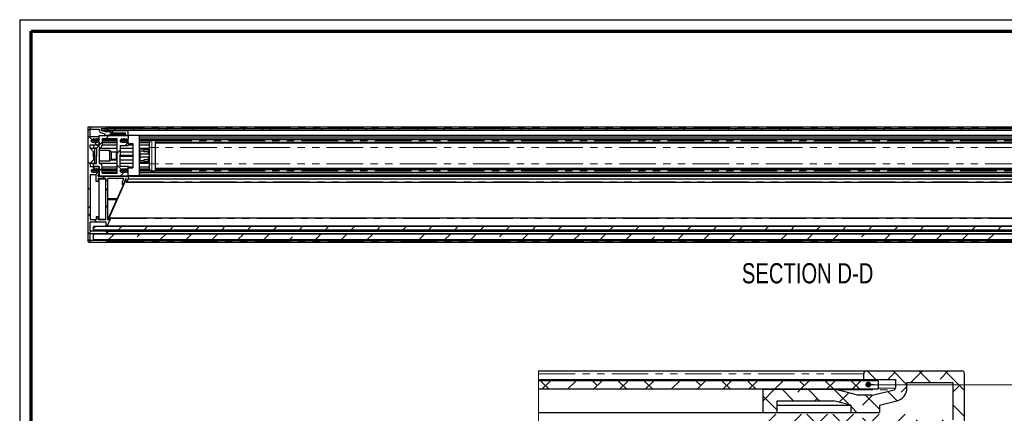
# Paper-space layout 'Section D EZ' of a CAD drawing. Header units: millimetres. Extents: x 7 to 291, y 7 to 204.
# Tile 3 of 4: x 7 to 177, y 136 to 204. Entities that reach past the tile are written whole.
import ezdxf

# ---------------------------------------------------------------- set-up
doc = ezdxf.new("R2010")
doc.units = ezdxf.units.MM
doc.linetypes.add('PHANTOM', pattern=[12.7, 6.35, -1.27, 1.27, -1.27, 1.27, -1.27])
doc.layers.add('LAYER2', color=7, linetype='Continuous')
doc.layers.add('LOGO', color=7, linetype='Continuous')
doc.styles.add('SLDTEXTSTYLE1', font='TXT', dxfattribs={"width": 0.75})
doc.dimstyles.new('SLDDIMSTYLE5', dxfattribs={"dimtxt": 0.18, "dimasz": 1.016, "dimexe": 0, "dimexo": 0.0625, "dimgap": 0, "dimtad": 0, "dimtih": 1, "dimtoh": 1, "dimdec": 0, "dimrnd": 1e-09, "dimzin": 0, "dimdsep": 46, "dimtxsty": 'Standard', "dimblk1": 'DOT', "dimblk2": 'DOT', "dimsah": 1, "dimcen": 0.09, "dimadec": 0, "dimazin": 0, "dimtfac": 1.016, "dimtdec": 0, "dimtofl": 0, "dimtmove": 0, "dimatfit": 3, "dimldrblk": 'DOT', "dimfxl": 1, "dimfrac": 2, "dimtolj": 1, "dimtzin": 0, "dimarcsym": 0})

# ---------------------------------------------------------------- blocks, each defined once
blk = doc.blocks.new('SW_HATCH_1')
at = {"color": 0, "linetype": 'Continuous', "lineweight": 18}
for p, q in [((15.87, 7.5), (17.37, 6)), ((20.67, 7.2), (19.47, 6)), ((20.36, 7.5), (22.76, 5.1)), ((25.46, 7.5), (23.46, 5.5)), ((24.85, 7.5), (26.85, 5.5)), ((29.95, 7.5), (28.52, 6.07)), ((29.34, 7.5), (32.76, 4.08)), ((-39.3, 4.3), (-40.8, 5.8)), ((-39.1, 5.8), (-40.6, 4.3)), ((-34.61, 5.8), (-36.11, 4.3)), ((-30.97, 4.95), (-31.82, 5.8)), ((-30.12, 5.8), (-31.62, 4.3)), ((-25.83, 4.3), (-27.33, 5.8)), ((-25.63, 5.8), (-27.13, 4.3)), ((-21.34, 4.3), (-22.84, 5.8)), ((-21.14, 5.8), (-22.64, 4.3)), ((-16.65, 5.8), (-18.15, 4.3)), ((-13.01, 4.95), (-13.86, 5.8)), ((-12.16, 5.8), (-13.66, 4.3)), ((-7.87, 4.3), (-9.37, 5.8)), ((-7.67, 5.8), (-9.17, 4.3)), ((-3.38, 4.3), (-4.88, 5.8)), ((-3.18, 5.8), (-4.68, 4.3)), ((1.31, 5.8), (-0.19, 4.3)), ((4.95, 4.95), (4.1, 5.8)), ((5.8, 5.8), (4.3, 4.3)), ((10.09, 4.3), (8.59, 5.8)), ((10.29, 5.8), (8.79, 4.3)), ((14.58, 4.3), (13.08, 5.8)), ((14.78, 5.8), (13.28, 4.3)), ((-0.19, 4.3), (-2.24, 2.25)), ((1.11, 4.3), (3.11, 2.3)), ((4.3, 4.3), (3.83, 3.83)), ((5.6, 4.3), (7.6, 2.3)), ((10.09, 4.3), (12.78, 1.61)), ((12.68, 3.7), (11.03, 2.05)), ((19.41, 3.96), (21.06, 2.31)), ((22.76, 4.8), (21.79, 3.83)), ((31.89, 4.95), (30.76, 3.82)), ((-2.24, 3.16), (0.26, 0.66)), ((7.2, 2.71), (6.79, 2.3)), ((16.78, 3.31), (15.05, 1.58)), ((15.58, 3.3), (18.01, 0.87)), ((0, 0), (-2.24, -2.24)), ((4.49, 0), (1.17, -3.32)), ((8.98, 0), (4.76, -4.22)), ((7.2, -1.78), (5.41, 0)), ((12.4, -2.5), (9.9, 0)), ((13.47, 0), (10.97, -2.5)), ((13.01, 1.38), (14.09, 0.3)), ((17.96, 0), (15.46, -2.5)), ((22.45, 0), (19.95, -2.5)), ((30.76, 1.59), (32.76, -0.41)), ((-0.64, -2.93), (-2.24, -1.33)), ((16.89, -2.5), (15.05, -0.66)), ((24.37, -1), (26.3, -2.93)), ((28.86, -1), (32.76, -4.9)), ((7.26, -6.34), (3.83, -2.91)), ((22.76, -3.88), (21.79, -2.91)), ((29.65, -1.78), (28.11, -3.33)), ((32.76, -3.16), (30.77, -5.15)), ((22.76, -4.18), (20.26, -6.68)), ((-1.38, -5.87), (-2.24, -6.73)), ((3.31, -5.67), (0.48, -8.5)), ((2.71, -6.27), (2.11, -5.67)), ((7.26, -6.21), (4.76, -8.71)), ((20.67, -6.27), (20.26, -5.87)), ((25.54, -5.9), (24.03, -7.4)), ((24.77, -5.89), (26.88, -8)), ((29.01, -5.64), (32.76, -9.39)), ((0.44, -8.5), (-0.66, -7.4)), ((23.13, -8.3), (21.19, -10.24)), ((27.62, -8.3), (22.76, -13.16)), ((27.4, -8.52), (27.18, -8.3)), ((32.76, -7.65), (30.76, -9.65)), ((7.26, -10.83), (6.07, -9.64)), ((25.32, -10.93), (24.03, -9.64)), ((7.26, -10.7), (4.76, -13.2)), ((30.32, -11.44), (32.76, -13.88)), ((4.95, -13.01), (4.76, -12.82)), ((22.91, -13.01), (22.76, -12.86)), ((31.89, -13.01), (27.83, -17.07)), ((7.26, -15.19), (5.06, -17.39)), ((25.26, -15.15), (22.76, -17.65)), ((28.08, -13.69), (32.76, -18.37)), ((7.2, -19.75), (5.06, -17.61)), ((25.16, -19.75), (22.76, -17.35)), ((27.83, -17.93), (32.76, -22.86)), ((7.26, -19.68), (4.76, -22.18)), ((25.26, -19.64), (22.76, -22.14)), ((29.65, -19.75), (28.08, -21.31)), ((7.26, -24.3), (4.76, -21.8)), ((27.4, -26.48), (22.76, -21.84)), ((32.76, -21.12), (30.77, -23.11)), ((7.26, -24.17), (2.11, -29.33)), ((25.32, -24.07), (20.26, -29.13)), ((32.76, -25.61), (29.01, -29.36)), ((30.76, -25.35), (32.76, -27.35)), ((0.44, -26.5), (-2.14, -29.08)), ((3.31, -29.33), (0.48, -26.5)), ((23.43, -27), (25.76, -29.33)), ((26.88, -27), (24.56, -29.33)), ((27.76, -26.12), (27.18, -26.7)), ((27.92, -27), (32.76, -31.84)), ((-1.78, -28.73), (-2.24, -28.27)), ((7.26, -28.66), (0.92, -35)), ((7.26, -28.79), (6.07, -27.6)), ((22.76, -30.82), (20.26, -28.32)), ((-0.64, -32.07), (-2.24, -33.67)), ((4.49, -35), (1.58, -32.09)), ((4.95, -30.97), (4.76, -30.78)), ((22.76, -31.12), (18.88, -35)), ((23.62, -31.68), (25.94, -34)), ((28.49, -32.06), (30.43, -34)), ((31.89, -30.97), (28.86, -34)), ((0, -35), (-2.24, -32.76)), ((7.91, -32.5), (5.41, -35)), ((12.4, -32.5), (9.9, -35)), ((11.69, -33.22), (10.97, -32.5)), ((16.89, -32.5), (14.39, -35)), ((17.96, -35), (15.46, -32.5)), ((22.45, -35), (19.95, -32.5)), ((25.16, -33.22), (23.66, -34.71)), ((0.46, -35.46), (-2.03, -37.95)), ((0.3, -35.3), (2.3, -37.3)), ((5.11, -35.3), (3.11, -37.3)), ((4.79, -35.3), (6.79, -37.3)), ((8.98, -35), (8.32, -34.34)), ((9.6, -35.3), (8.32, -36.58)), ((9.28, -35.3), (11.28, -37.3)), ((13.77, -35.3), (17.26, -38.79)), ((18.42, -35.46), (15.26, -38.62)), ((18.26, -35.3), (20.26, -37.3)), ((23.07, -35.3), (21.07, -37.3)), ((22.75, -35.3), (25.46, -38.01)), ((30.76, -34.33), (32.76, -36.33)), ((-2.24, -37.25), (-0.52, -38.97)), ((2, -38.41), (1.58, -38.83)), ((30.76, -38.82), (32.76, -40.82)), ((32.76, -39.08), (30.77, -41.07)), ((1.22, -40.71), (0.23, -39.72)), ((0.75, -39.66), (0.37, -40.04)), ((1.51, -41), (2.76, -42.25)), ((2.76, -42.14), (2.31, -42.59)), ((15.26, -41.28), (17.26, -43.28)), ((16.18, -42.2), (15.26, -43.11)), ((2.13, -42.77), (1.76, -43.15)), ((30.76, -43.31), (32.76, -45.31)), ((32.76, -43.57), (30.76, -45.57)), ((3.52, -45.87), (3.14, -46.25)), ((15.26, -45.77), (17.26, -47.77)), ((4.82, -48.8), (3.83, -47.81)), ((30.76, -47.8), (32.76, -49.8)), ((4.9, -48.98), (4.52, -49.36)), ((31.89, -48.93), (30.76, -50.06)), ((17.26, -50.09), (15.26, -52.09)), ((15.26, -50.26), (17.26, -52.26)), ((6.28, -52.09), (5.9, -52.47)), ((30.76, -52.29), (32.76, -54.29)), ((17.26, -54.58), (15.26, -56.58)), ((7.67, -55.19), (7.29, -55.57)), ((15.64, -55.13), (17.26, -56.75)), ((30.76, -56.78), (32.76, -58.78)), ((32.76, -57.04), (30.77, -59.03)), ((9.05, -58.3), (8.67, -58.68)), ((15.26, -59.24), (17.26, -61.24)), ((10.43, -61.41), (10.05, -61.79)), ((16.18, -60.16), (15.26, -61.07)), ((30.76, -61.27), (32.76, -63.27)), ((32.76, -61.53), (30.76, -63.53)), ((11.82, -64.52), (11.44, -64.89)), ((15.26, -63.73), (17.26, -65.73)), ((30.76, -65.76), (32.76, -67.76)), ((13.2, -67.62), (12.82, -68)), ((17.26, -68.05), (15.26, -70.05)), ((15.26, -68.22), (17.26, -70.22)), ((31.89, -66.89), (30.76, -68.02)), ((14.58, -70.73), (14.2, -71.11)), ((23.89, -70.4), (23.66, -70.63)), ((30.76, -70.25), (32.76, -72.25)), ((17.26, -72.54), (14.57, -75.24)), ((15.18, -72.63), (15.05, -72.5)), ((15.26, -72.71), (17.45, -74.9)), ((21.39, -72.9), (19.54, -74.75)), ((19.94, -72.9), (21.94, -74.9)), ((23.66, -72.13), (26.43, -74.9)), ((28.92, -72.9), (32.76, -76.74)), ((29.65, -73.63), (28.37, -74.9)), ((32.76, -75), (30.77, -76.99)), ((15.58, -77.52), (16.46, -78.4)), ((16.18, -78.12), (15.95, -78.34)), ((-38.49, -78.9), (-41.16, -81.57)), ((-34, -78.9), (-37, -81.9)), ((-29.51, -78.9), (-32.51, -81.9)), ((-25.02, -78.9), (-28.02, -81.9)), ((-20.53, -78.9), (-23.53, -81.9)), ((-16.04, -78.9), (-19.04, -81.9)), ((-11.55, -78.9), (-14.55, -81.9)), ((-7.06, -78.9), (-10.06, -81.9)), ((-2.57, -78.9), (-5.57, -81.9)), ((1.92, -78.9), (-1.08, -81.9)), ((6.41, -78.9), (3.41, -81.9)), ((10.9, -78.9), (7.9, -81.9)), ((15.39, -78.9), (12.39, -81.9)), ((19.88, -78.9), (16.88, -81.9)), ((24.37, -78.9), (21.37, -81.9)), ((27.76, -80), (25.86, -81.9)), ((30.76, -79.23), (32.76, -81.23)), ((32.76, -79.49), (30.76, -81.49)), ((16.47, -82.9), (18.47, -84.9)), ((20.37, -82.9), (18.37, -84.9)), ((20.96, -82.9), (22.96, -84.9)), ((24.86, -82.9), (22.86, -84.9)), ((25.45, -82.9), (27.45, -84.9)), ((29.35, -82.9), (28.52, -83.73)), ((29.94, -82.9), (32.76, -85.72)), ((-40.5, -85.4), (-41.16, -86.06)), ((-31.52, -85.4), (-36.52, -90.4)), ((-29.85, -88.22), (-27.03, -85.4)), ((-22.54, -85.4), (-27.54, -90.4)), ((-13.56, -85.4), (-18.56, -90.4)), ((-13.01, -89.34), (-9.07, -85.4)), ((-4.58, -85.4), (-9.58, -90.4)), ((-0.66, -85.97), (-0.09, -85.4)), ((4.4, -85.4), (-0.6, -90.4)), ((3.89, -90.4), (8.89, -85.4)), ((13.38, -85.4), (8.38, -90.4)), ((16.18, -87.1), (17.87, -85.4)), ((22.36, -85.4), (17.36, -90.4)), ((31.89, -84.85), (30.76, -85.98)), ((-41.01, -90.4), (-36.58, -85.97)), ((-23.05, -90.4), (-19.75, -87.1)), ((-18.62, -85.97), (-18.62, -85.97)), ((-1.78, -87.1), (-1.78, -87.1)), ((21.85, -90.4), (26.28, -85.97)), ((-5.09, -90.4), (-2.91, -88.22)), ((15.05, -88.22), (15.05, -88.22)), ((30.76, -88.21), (32.76, -90.21)), ((-30.97, -89.34), (-30.97, -89.34)), ((12.87, -90.4), (13.93, -89.34)), ((27.76, -88.98), (26.34, -90.4)), ((15.49, -90.9), (17.09, -92.5)), ((16.86, -90.9), (15.56, -92.21)), ((21.35, -90.9), (19.75, -92.5)), ((19.98, -90.9), (21.58, -92.5)), ((24.47, -90.9), (26.07, -92.5)), ((29.65, -91.59), (28.73, -92.5)), ((28.96, -90.9), (30.56, -92.5))]:
    blk.add_line(p, q, dxfattribs=at)
blk = doc.blocks.new('_Dot')
at = {"color": 0, "linetype": 'ByBlock', "lineweight": -2}
blk.add_line((-0.5, 0), (-1, 0), dxfattribs=at)
at = {"color": 0, "linetype": 'ByBlock', "const_width": 0.5}
blk.add_lwpolyline([(-0.25, 0, 1), (0.25, 0, 1)], format="xyb", close=True, dxfattribs=at)

psp = doc.layouts.new('Section D EZ')

# ---------------------------------------------------------------- hatches: boundary and pattern name
at = {"linetype": 'Continuous', "lineweight": 18}
h = psp.add_hatch(dxfattribs=at)
h.set_pattern_fill('ANSI38', angle=90, style=0)
edge = h.paths.add_edge_path(flags=0)
edge.add_line((19.37, 183.12), (19.43, 183.12))
edge.add_line((19.43, 183.12), (19.48, 183.04))
edge.add_line((19.48, 183.04), (19.58, 183.04))
edge.add_line((19.58, 183.04), (19.63, 183.12))
edge.add_line((19.63, 183.12), (19.69, 183.12))
edge.add_line((19.69, 183.12), (19.73, 183.04))
edge.add_line((19.73, 183.04), (19.84, 183.04))
edge.add_line((19.84, 183.04), (19.88, 183.12))
edge.add_line((19.88, 183.12), (19.94, 183.12))
edge.add_line((19.94, 183.12), (19.99, 183.04))
edge.add_line((19.99, 183.04), (20.09, 183.04))
edge.add_line((20.09, 183.04), (20.14, 183.12))
edge.add_line((20.14, 183.12), (20.2, 183.12))
edge.add_line((20.2, 183.12), (20.24, 183.04))
edge.add_line((20.24, 183.04), (20.34, 183.04))
edge.add_line((20.34, 183.04), (20.39, 183.12))
edge.add_line((20.39, 183.12), (20.39, 183.5))
edge.add_line((20.39, 183.5), (18.79, 183.5))
edge.add_line((18.79, 183.5), (18.79, 184.8))
edge.add_line((18.79, 184.8), (20.39, 184.8))
edge.add_line((20.39, 184.8), (20.39, 184.61))
edge.add_arc((20.85, 184.61), 0.46, 180, 256)
edge.add_line((20.74, 184.17), (21.34, 184.02))
edge.add_line((21.34, 184.02), (21.34, 183.76))
edge.add_line((21.34, 183.76), (22.34, 183.76))
edge.add_line((22.34, 183.76), (22.34, 184.02))
edge.add_line((22.34, 184.02), (22.94, 184.16))
edge.add_line((22.94, 184.16), (24.89, 184.16))
edge.add_line((24.89, 184.16), (24.89, 183.76))
edge.add_line((24.89, 183.76), (25.39, 183.76))
edge.add_line((25.39, 183.76), (25.39, 184.56))
edge.add_line((25.39, 184.56), (22.89, 184.56))
edge.add_line((22.89, 184.56), (22.1, 184.37))
edge.add_arc((22.08, 184.42), 0.06, 270, 284, ccw=False)
edge.add_line((22.08, 184.36), (21.6, 184.36))
edge.add_arc((21.6, 184.42), 0.06, 256, 270, ccw=False)
edge.add_line((21.59, 184.37), (20.84, 184.55))
edge.add_arc((20.85, 184.61), 0.06, 180, 256, ccw=False)
edge.add_line((20.79, 184.61), (20.79, 184.9))
edge.add_line((20.79, 184.9), (21.89, 184.9))
edge.add_line((21.89, 184.9), (21.89, 185.1))
edge.add_arc((21.79, 185.1), 0.1, 0, 90)
edge.add_line((21.79, 185.2), (18.49, 185.2))
edge.add_arc((18.49, 185.1), 0.1, 90, 180)
edge.add_line((18.39, 185.1), (18.39, 165.4))
edge.add_arc((18.59, 165.4), 0.2, 180, 270)
edge.add_line((18.59, 165.2), (21.69, 165.2))
edge.add_arc((21.69, 165.4), 0.2, 270, 360)
edge.add_line((21.89, 165.4), (21.89, 165.52))
edge.add_line((21.89, 165.52), (18.79, 165.52))
edge.add_line((18.79, 165.52), (18.79, 166.72))
edge.add_line((18.79, 166.72), (21.89, 166.72))
edge.add_line((21.89, 166.72), (21.89, 167.12))
edge.add_line((21.89, 167.12), (18.79, 167.12))
edge.add_line((18.79, 167.12), (18.79, 168.72))
edge.add_line((18.79, 168.72), (21.49, 168.72))
edge.add_line((21.49, 168.72), (21.49, 168.02))
edge.add_line((21.49, 168.02), (21.75, 168.02))
edge.add_line((21.75, 168.02), (22.32, 169.3))
edge.add_arc((22.26, 169.32), 0.06, 336, 496)
edge.add_line((22.22, 169.37), (21.96, 169.1))
edge.add_arc((21.93, 169.13), 0.04, 180, 316, ccw=False)
edge.add_line((21.89, 169.13), (21.89, 172.6))
edge.add_line((21.89, 172.6), (21.81, 172.68))
edge.add_line((21.81, 172.68), (21.89, 172.76))
edge.add_line((21.89, 172.76), (21.89, 176.24))
edge.add_line((21.89, 176.24), (23.31, 176.24))
edge.add_line((23.31, 176.24), (23.39, 176.32))
edge.add_line((23.39, 176.32), (23.47, 176.24))
edge.add_line((23.47, 176.24), (24.64, 176.24))
edge.add_line((24.64, 176.24), (24.39, 175.68))
edge.add_line((24.39, 175.68), (24.39, 175.23))
edge.add_line((24.39, 175.23), (24.5, 175.18))
edge.add_line((24.5, 175.18), (24.97, 176.24))
edge.add_line((24.97, 176.24), (25.07, 176.24))
edge.add_line((25.07, 176.24), (25.03, 175.69))
edge.add_arc((25.09, 175.68), 0.06, 176, 336)
edge.add_line((25.15, 175.66), (25.39, 176.2))
edge.add_line((25.39, 176.2), (25.39, 176.64))
edge.add_line((25.39, 176.64), (20.21, 176.64))
edge.add_line((20.21, 176.64), (20.21, 176.9))
edge.add_line((20.21, 176.9), (20.39, 176.9))
edge.add_line((20.39, 176.9), (20.39, 177.29))
edge.add_line((20.39, 177.29), (20.26, 177.29))
edge.add_line((20.26, 177.29), (20.22, 177.37))
edge.add_line((20.22, 177.37), (20.12, 177.37))
edge.add_line((20.12, 177.37), (20.07, 177.29))
edge.add_line((20.07, 177.29), (20.01, 177.29))
edge.add_line((20.01, 177.29), (19.96, 177.37))
edge.add_line((19.96, 177.37), (19.86, 177.37))
edge.add_line((19.86, 177.37), (19.82, 177.29))
edge.add_line((19.82, 177.29), (19.76, 177.29))
edge.add_line((19.76, 177.29), (19.71, 177.37))
edge.add_line((19.71, 177.37), (19.61, 177.37))
edge.add_line((19.61, 177.37), (19.56, 177.29))
edge.add_line((19.56, 177.29), (19.5, 177.29))
edge.add_line((19.5, 177.29), (19.46, 177.37))
edge.add_line((19.46, 177.37), (19.35, 177.37))
edge.add_line((19.35, 177.37), (19.31, 177.29))
edge.add_line((19.31, 177.29), (19.25, 177.29))
edge.add_line((19.25, 177.29), (19.2, 177.37))
edge.add_line((19.2, 177.37), (19.19, 177.37))
edge.add_arc((19.19, 177.57), 0.2, 180, 270, ccw=False)
edge.add_line((18.99, 177.57), (18.99, 177.64))
edge.add_arc((19.19, 177.64), 0.2, 90, 180, ccw=False)
edge.add_line((19.19, 177.84), (19.33, 177.84))
edge.add_line((19.33, 177.84), (19.37, 177.92))
edge.add_line((19.37, 177.92), (19.43, 177.92))
edge.add_line((19.43, 177.92), (19.48, 177.84))
edge.add_line((19.48, 177.84), (19.58, 177.84))
edge.add_line((19.58, 177.84), (19.63, 177.92))
edge.add_line((19.63, 177.92), (19.69, 177.92))
edge.add_line((19.69, 177.92), (19.73, 177.84))
edge.add_line((19.73, 177.84), (19.84, 177.84))
edge.add_line((19.84, 177.84), (19.88, 177.92))
edge.add_line((19.88, 177.92), (19.94, 177.92))
edge.add_line((19.94, 177.92), (19.99, 177.84))
edge.add_line((19.99, 177.84), (20.09, 177.84))
edge.add_line((20.09, 177.84), (20.14, 177.92))
edge.add_line((20.14, 177.92), (20.2, 177.92))
edge.add_line((20.2, 177.92), (20.24, 177.84))
edge.add_line((20.24, 177.84), (20.34, 177.84))
edge.add_line((20.34, 177.84), (20.39, 177.92))
edge.add_line((20.39, 177.92), (20.39, 178.3))
edge.add_line((20.39, 178.3), (18.79, 178.3))
edge.add_line((18.79, 178.3), (18.79, 178.9))
edge.add_line((18.79, 178.9), (19.39, 179.5))
edge.add_line((19.39, 179.5), (19.39, 180.1))
edge.add_line((19.39, 180.1), (19.29, 180.2))
edge.add_line((19.29, 180.2), (19.39, 180.3))
edge.add_line((19.39, 180.3), (19.39, 180.9))
edge.add_line((19.39, 180.9), (18.79, 181.5))
edge.add_line((18.79, 181.5), (18.79, 182.1))
edge.add_line((18.79, 182.1), (20.39, 182.1))
edge.add_line((20.39, 182.1), (20.39, 182.49))
edge.add_line((20.39, 182.49), (20.26, 182.49))
edge.add_line((20.26, 182.49), (20.22, 182.57))
edge.add_line((20.22, 182.57), (20.12, 182.57))
edge.add_line((20.12, 182.57), (20.07, 182.49))
edge.add_line((20.07, 182.49), (20.01, 182.49))
edge.add_line((20.01, 182.49), (19.96, 182.57))
edge.add_line((19.96, 182.57), (19.86, 182.57))
edge.add_line((19.86, 182.57), (19.82, 182.49))
edge.add_line((19.82, 182.49), (19.76, 182.49))
edge.add_line((19.76, 182.49), (19.71, 182.57))
edge.add_line((19.71, 182.57), (19.61, 182.57))
edge.add_line((19.61, 182.57), (19.56, 182.49))
edge.add_line((19.56, 182.49), (19.5, 182.49))
edge.add_line((19.5, 182.49), (19.46, 182.57))
edge.add_line((19.46, 182.57), (19.35, 182.57))
edge.add_line((19.35, 182.57), (19.31, 182.49))
edge.add_line((19.31, 182.49), (19.25, 182.49))
edge.add_line((19.25, 182.49), (19.2, 182.57))
edge.add_line((19.2, 182.57), (19.19, 182.57))
edge.add_arc((19.19, 182.77), 0.2, 180, 270, ccw=False)
edge.add_line((18.99, 182.77), (18.99, 182.84))
edge.add_arc((19.19, 182.84), 0.2, 90, 180, ccw=False)
edge.add_line((19.19, 183.04), (19.33, 183.04))
edge.add_line((19.33, 183.04), (19.37, 183.12))
h.paths.add_polyline_path([(21.49, 169.12), (20.21, 169.12), (20.21, 169.62), (19.85, 169.62), (19.85, 169.12), (18.79, 169.12), (18.79, 176.9), (19.85, 176.9), (19.85, 175.74), (20.21, 175.74), (20.21, 176.24), (21.49, 176.24)], flags=0)
h = psp.add_hatch(dxfattribs=at)
h.set_pattern_fill('ANSI38', style=0)
h.paths.add_polyline_path([(265.39, 184.56), (265.39, 184.86), (21.39, 184.86), (21.39, 184.56)], flags=0)
h = psp.add_hatch(dxfattribs=at)
h.set_pattern_fill('ANSI38', style=0)
edge = h.paths.add_edge_path(flags=0)
edge.add_line((24.19, 183.04), (24.2, 183.04))
edge.add_line((24.2, 183.04), (24.25, 183.12))
edge.add_line((24.25, 183.12), (24.31, 183.12))
edge.add_line((24.31, 183.12), (24.35, 183.04))
edge.add_line((24.35, 183.04), (24.46, 183.04))
edge.add_line((24.46, 183.04), (24.5, 183.12))
edge.add_line((24.5, 183.12), (24.56, 183.12))
edge.add_line((24.56, 183.12), (24.61, 183.04))
edge.add_line((24.61, 183.04), (24.71, 183.04))
edge.add_line((24.71, 183.04), (24.76, 183.12))
edge.add_line((24.76, 183.12), (24.82, 183.12))
edge.add_line((24.82, 183.12), (24.86, 183.04))
edge.add_line((24.86, 183.04), (24.96, 183.04))
edge.add_line((24.96, 183.04), (25.01, 183.12))
edge.add_line((25.01, 183.12), (25.07, 183.12))
edge.add_line((25.07, 183.12), (25.12, 183.04))
edge.add_line((25.12, 183.04), (25.22, 183.04))
edge.add_line((25.22, 183.04), (25.26, 183.12))
edge.add_line((25.26, 183.12), (25.39, 183.12))
edge.add_line((25.39, 183.12), (25.39, 183.7))
edge.add_line((25.39, 183.7), (20.39, 183.7))
edge.add_line((20.39, 183.7), (20.39, 182.04))
edge.add_line((20.39, 182.04), (19.39, 182.04))
edge.add_line((19.39, 182.04), (19.39, 181.54))
edge.add_line((19.39, 181.54), (19.83, 181.54))
edge.add_arc((19.83, 181.48), 0.06, 0, 90, ccw=False)
edge.add_line((19.89, 181.48), (19.89, 180.3))
edge.add_line((19.89, 180.3), (19.99, 180.2))
edge.add_line((19.99, 180.2), (19.89, 180.1))
edge.add_line((19.89, 180.1), (19.89, 178.92))
edge.add_arc((19.83, 178.92), 0.06, 270, 360, ccw=False)
edge.add_line((19.83, 178.86), (19.39, 178.86))
edge.add_line((19.39, 178.86), (19.39, 178.36))
edge.add_line((19.39, 178.36), (20.39, 178.36))
edge.add_line((20.39, 178.36), (20.39, 176.7))
edge.add_line((20.39, 176.7), (25.39, 176.7))
edge.add_line((25.39, 176.7), (25.39, 177.29))
edge.add_line((25.39, 177.29), (25.26, 177.29))
edge.add_line((25.26, 177.29), (25.22, 177.37))
edge.add_line((25.22, 177.37), (25.12, 177.37))
edge.add_line((25.12, 177.37), (25.07, 177.29))
edge.add_line((25.07, 177.29), (25.01, 177.29))
edge.add_line((25.01, 177.29), (24.96, 177.37))
edge.add_line((24.96, 177.37), (24.86, 177.37))
edge.add_line((24.86, 177.37), (24.82, 177.29))
edge.add_line((24.82, 177.29), (24.76, 177.29))
edge.add_line((24.76, 177.29), (24.71, 177.37))
edge.add_line((24.71, 177.37), (24.61, 177.37))
edge.add_line((24.61, 177.37), (24.56, 177.29))
edge.add_line((24.56, 177.29), (24.5, 177.29))
edge.add_line((24.5, 177.29), (24.46, 177.37))
edge.add_line((24.46, 177.37), (24.35, 177.37))
edge.add_line((24.35, 177.37), (24.31, 177.29))
edge.add_line((24.31, 177.29), (24.25, 177.29))
edge.add_line((24.25, 177.29), (24.2, 177.37))
edge.add_line((24.2, 177.37), (24.19, 177.37))
edge.add_arc((24.19, 177.57), 0.2, 180, 270, ccw=False)
edge.add_line((23.99, 177.57), (23.99, 177.64))
edge.add_arc((24.19, 177.64), 0.2, 90, 180, ccw=False)
edge.add_line((24.19, 177.84), (24.33, 177.84))
edge.add_line((24.33, 177.84), (24.37, 177.92))
edge.add_line((24.37, 177.92), (24.43, 177.92))
edge.add_line((24.43, 177.92), (24.48, 177.84))
edge.add_line((24.48, 177.84), (24.58, 177.84))
edge.add_line((24.58, 177.84), (24.63, 177.92))
edge.add_line((24.63, 177.92), (24.69, 177.92))
edge.add_line((24.69, 177.92), (24.73, 177.84))
edge.add_line((24.73, 177.84), (24.84, 177.84))
edge.add_line((24.84, 177.84), (24.88, 177.92))
edge.add_line((24.88, 177.92), (24.94, 177.92))
edge.add_line((24.94, 177.92), (24.99, 177.84))
edge.add_line((24.99, 177.84), (25.09, 177.84))
edge.add_line((25.09, 177.84), (25.14, 177.92))
edge.add_line((25.14, 177.92), (25.2, 177.92))
edge.add_line((25.2, 177.92), (25.24, 177.84))
edge.add_line((25.24, 177.84), (25.34, 177.84))
edge.add_line((25.34, 177.84), (25.39, 177.92))
edge.add_line((25.39, 177.92), (25.39, 178.4))
edge.add_line((25.39, 178.4), (23.99, 178.4))
edge.add_line((23.99, 178.4), (23.99, 180.12))
edge.add_line((23.99, 180.12), (23.91, 180.2))
edge.add_line((23.91, 180.2), (23.99, 180.28))
edge.add_line((23.99, 180.28), (23.99, 182))
edge.add_line((23.99, 182), (25.39, 182))
edge.add_line((25.39, 182), (25.39, 182.49))
edge.add_line((25.39, 182.49), (25.34, 182.57))
edge.add_line((25.34, 182.57), (25.24, 182.57))
edge.add_line((25.24, 182.57), (25.2, 182.49))
edge.add_line((25.2, 182.49), (25.14, 182.49))
edge.add_line((25.14, 182.49), (25.09, 182.57))
edge.add_line((25.09, 182.57), (24.99, 182.57))
edge.add_line((24.99, 182.57), (24.94, 182.49))
edge.add_line((24.94, 182.49), (24.88, 182.49))
edge.add_line((24.88, 182.49), (24.84, 182.57))
edge.add_line((24.84, 182.57), (24.73, 182.57))
edge.add_line((24.73, 182.57), (24.69, 182.49))
edge.add_line((24.69, 182.49), (24.63, 182.49))
edge.add_line((24.63, 182.49), (24.58, 182.57))
edge.add_line((24.58, 182.57), (24.48, 182.57))
edge.add_line((24.48, 182.57), (24.43, 182.49))
edge.add_line((24.43, 182.49), (24.37, 182.49))
edge.add_line((24.37, 182.49), (24.33, 182.57))
edge.add_line((24.33, 182.57), (24.19, 182.57))
edge.add_arc((24.19, 182.77), 0.2, 180, 270, ccw=False)
edge.add_line((23.99, 182.77), (23.99, 182.84))
edge.add_arc((24.19, 182.84), 0.2, 90, 180, ccw=False)
edge = h.paths.add_edge_path(flags=0)
edge.add_line((23.49, 183.2), (23.49, 177.2))
edge.add_line((23.49, 177.2), (20.89, 177.2))
edge.add_line((20.89, 177.2), (20.89, 178.36))
edge.add_arc((20.39, 178.36), 0.5, 0, 90)
edge.add_line((20.39, 178.86), (20.39, 181.54))
edge.add_arc((20.39, 182.04), 0.5, 270, 360)
edge.add_line((20.89, 182.04), (20.89, 183.2))
edge.add_line((20.89, 183.2), (23.49, 183.2))
h = psp.add_hatch(dxfattribs=at)
h.set_pattern_fill('ANSI38', style=0)
h.paths.add_polyline_path([(21.96, 169.16), (25.05, 176.1), (24.96, 176.14), (21.87, 169.2)], flags=0)
h = psp.add_hatch(dxfattribs=at)
h.set_pattern_fill('ANSI31', style=0)
h.paths.add_polyline_path([(267.39, 167.32), (267.39, 167.92), (19.39, 167.92), (19.39, 167.32)], flags=0)
h = psp.add_hatch(dxfattribs=at)
h.set_pattern_fill('ANSI35', style=0)
h.paths.add_polyline_path([(19.49, 166.62), (19.39, 166.52), (19.39, 165.72), (19.49, 165.62), (267.29, 165.62), (267.39, 165.72), (267.39, 166.52), (267.29, 166.62)], flags=0)

# ---------------------------------------------------------------- linework, layer by layer
at = {"color": 7, "linetype": 'Continuous', "lineweight": 25}
for p, q in [((18.39, 185.1), (18.39, 165.4)), ((18.49, 185.2), (21.79, 185.2)), ((18.79, 184.8), (20.39, 184.8)), ((18.79, 183.5), (18.79, 184.8)), ((20.39, 184.8), (20.39, 184.61)), ((20.79, 184.9), (21.89, 184.9)), ((20.79, 184.61), (20.79, 184.9)), ((20.84, 184.55), (21.59, 184.37)), ((21.39, 184.56), (21.39, 184.86)), ((265.39, 184.86), (21.39, 184.86)), ((265.39, 184.56), (21.39, 184.56)), ((21.79, 185.2), (264.99, 185.2)), ((21.89, 185.1), (21.89, 184.9)), ((21.89, 184.9), (264.89, 184.9)), ((22.89, 184.56), (22.1, 184.37)), ((22.89, 184.56), (25.39, 184.56)), ((25.39, 183.76), (25.39, 184.56)), ((20.39, 183.5), (18.79, 183.5)), ((18.99, 182.77), (18.99, 182.84)), ((19.33, 183.04), (19.19, 183.04)), ((19.37, 183.12), (19.33, 183.04)), ((19.33, 183.04), (19.48, 183.04)), ((19.43, 183.12), (19.37, 183.12)), ((19.43, 183.12), (19.48, 183.04)), ((19.58, 183.04), (19.48, 183.04)), ((19.63, 183.12), (19.58, 183.04)), ((19.58, 183.04), (19.73, 183.04)), ((19.69, 183.12), (19.63, 183.12)), ((19.69, 183.12), (19.73, 183.04)), ((19.84, 183.04), (19.73, 183.04)), ((19.88, 183.12), (19.84, 183.04)), ((19.84, 183.04), (19.99, 183.04)), ((19.94, 183.12), (19.88, 183.12)), ((19.94, 183.12), (19.99, 183.04)), ((20.09, 183.04), (19.99, 183.04)), ((20.14, 183.12), (20.09, 183.04)), ((20.09, 183.04), (20.24, 183.04)), ((20.2, 183.12), (20.14, 183.12)), ((20.2, 183.12), (20.24, 183.04)), ((20.34, 183.04), (20.24, 183.04)), ((20.34, 183.04), (20.39, 183.12)), ((20.34, 183.04), (20.39, 183.04)), ((20.39, 182.04), (20.39, 183.7)), ((20.39, 183.7), (25.39, 183.7)), ((20.39, 183.12), (20.39, 183.5)), ((20.74, 184.17), (21.34, 184.02)), ((20.89, 183.2), (20.89, 182.04)), ((20.89, 183.2), (23.49, 183.2)), ((20.89, 183.12), (23.49, 183.12)), ((20.89, 183.04), (23.49, 183.04)), ((21.34, 183.76), (21.34, 184.02)), ((21.34, 183.76), (22.34, 183.76)), ((22.08, 184.36), (21.6, 184.36)), ((22.94, 184.16), (22.34, 184.02)), ((22.34, 183.76), (22.34, 184.02)), ((22.34, 184.02), (24.89, 184.02)), ((22.34, 183.76), (24.89, 183.76)), ((22.94, 184.16), (24.89, 184.16)), ((23.49, 177.2), (23.49, 183.2)), ((23.99, 182.84), (23.99, 182.77)), ((24.2, 183.04), (24.19, 183.04)), ((24.25, 183.12), (24.2, 183.04)), ((24.2, 183.04), (24.35, 183.04)), ((24.31, 183.12), (24.25, 183.12)), ((24.31, 183.12), (24.35, 183.04)), ((24.46, 183.04), (24.35, 183.04)), ((24.5, 183.12), (24.46, 183.04)), ((24.46, 183.04), (24.61, 183.04)), ((24.56, 183.12), (24.5, 183.12)), ((24.56, 183.12), (24.61, 183.04)), ((24.71, 183.04), (24.61, 183.04)), ((24.76, 183.12), (24.71, 183.04)), ((24.71, 183.04), (24.86, 183.04)), ((24.82, 183.12), (24.76, 183.12)), ((24.82, 183.12), (24.86, 183.04)), ((24.96, 183.04), (24.86, 183.04)), ((24.89, 184.16), (24.89, 183.76)), ((24.89, 183.76), (25.39, 183.76)), ((25.01, 183.12), (24.96, 183.04)), ((24.96, 183.04), (25.12, 183.04)), ((25.07, 183.12), (25.01, 183.12)), ((25.07, 183.12), (25.12, 183.04)), ((25.22, 183.04), (25.12, 183.04)), ((25.26, 183.12), (25.22, 183.04)), ((25.22, 183.04), (25.39, 183.04)), ((25.26, 183.12), (25.39, 183.12)), ((25.39, 183.76), (261.39, 183.76)), ((25.39, 183.7), (25.39, 183.12)), ((27.29, 183.7), (25.39, 183.7)), ((25.39, 182.49), (25.39, 183.12)), ((27.29, 183.7), (27.29, 176.7)), ((27.29, 183.5), (259.49, 183.5)), ((27.29, 183.12), (259.49, 183.12)), ((27.29, 183.04), (259.49, 183.04)), ((30.09, 182.85), (29.49, 182.85)), ((30.09, 182.85), (30.09, 181.6)), ((18.79, 182.1), (20.39, 182.1)), ((18.79, 181.5), (18.79, 182.1)), ((19.39, 180.9), (18.79, 181.5)), ((18.79, 181.5), (19.89, 181.5)), ((19.2, 182.57), (19.19, 182.57)), ((19.25, 182.49), (19.2, 182.57)), ((19.2, 182.57), (19.35, 182.57)), ((19.31, 182.49), (19.25, 182.49)), ((19.31, 182.49), (19.35, 182.57)), ((19.46, 182.57), (19.35, 182.57)), ((19.39, 182.04), (19.39, 181.54)), ((20.39, 182.04), (19.39, 182.04)), ((19.39, 181.54), (19.83, 181.54)), ((19.5, 182.49), (19.46, 182.57)), ((19.46, 182.57), (19.61, 182.57)), ((19.56, 182.49), (19.5, 182.49)), ((19.56, 182.49), (19.61, 182.57)), ((19.89, 181.5), (19.59, 181.5)), ((19.59, 178.9), (19.59, 181.5)), ((19.71, 182.57), (19.61, 182.57)), ((19.76, 182.49), (19.71, 182.57)), ((19.71, 182.57), (19.86, 182.57)), ((19.82, 182.49), (19.76, 182.49)), ((19.82, 182.49), (19.86, 182.57)), ((19.96, 182.57), (19.86, 182.57)), ((19.89, 181.48), (19.89, 180.3)), ((20.01, 182.49), (19.96, 182.57)), ((19.96, 182.57), (20.12, 182.57)), ((20.07, 182.49), (20.01, 182.49)), ((20.07, 182.49), (20.12, 182.57)), ((20.22, 182.57), (20.12, 182.57)), ((20.26, 182.49), (20.22, 182.57)), ((20.22, 182.57), (20.39, 182.57)), ((20.26, 182.49), (20.39, 182.49)), ((20.39, 182.49), (20.39, 182.1)), ((20.39, 181.54), (20.39, 178.86)), ((20.39, 181.5), (23.49, 181.5)), ((20.89, 182.57), (23.49, 182.57)), ((20.89, 182.49), (23.49, 182.49)), ((20.89, 182.1), (23.49, 182.1)), ((23.99, 182), (25.39, 182)), ((23.99, 182), (23.99, 180.28)), ((23.99, 181.5), (26.19, 181.5)), ((24.33, 182.57), (24.19, 182.57)), ((24.37, 182.49), (24.33, 182.57)), ((24.33, 182.57), (24.48, 182.57)), ((24.43, 182.49), (24.37, 182.49)), ((24.43, 182.49), (24.48, 182.57)), ((24.58, 182.57), (24.48, 182.57)), ((24.63, 182.49), (24.58, 182.57)), ((24.58, 182.57), (24.73, 182.57)), ((24.69, 182.49), (24.63, 182.49)), ((24.69, 182.49), (24.73, 182.57)), ((24.84, 182.57), (24.73, 182.57)), ((24.88, 182.49), (24.84, 182.57)), ((24.84, 182.57), (24.99, 182.57)), ((24.94, 182.49), (24.88, 182.49)), ((24.94, 182.49), (24.99, 182.57)), ((25.09, 182.57), (24.99, 182.57)), ((25.14, 182.49), (25.09, 182.57)), ((25.09, 182.57), (25.24, 182.57)), ((25.2, 182.49), (25.14, 182.49)), ((25.2, 182.49), (25.24, 182.57)), ((25.34, 182.57), (25.24, 182.57)), ((25.34, 182.57), (25.39, 182.49)), ((25.34, 182.57), (25.39, 182.57)), ((25.39, 182.49), (25.39, 182)), ((25.39, 182.3), (26.19, 182.3)), ((25.39, 182.1), (26.19, 182.1)), ((26.19, 182.3), (26.19, 178.1)), ((27.29, 182.57), (29.11, 182.57)), ((27.29, 182.49), (29.09, 182.49)), ((27.29, 182.1), (29.09, 182.1)), ((27.29, 181.5), (29.09, 181.5)), ((28.09, 181.31), (27.29, 181.31)), ((28.89, 181.4), (28.09, 181.4)), ((28.09, 181.4), (28.09, 181.24)), ((28.89, 181.24), (28.09, 181.24)), ((28.09, 181.24), (28.09, 180.9)), ((28.89, 181.4), (28.89, 181.24)), ((28.89, 181.24), (28.89, 180.9)), ((29.09, 181.6), (29.09, 182.45)), ((29.09, 178.8), (29.09, 181.6)), ((30.09, 182.57), (256.69, 182.57)), ((30.09, 182.49), (256.69, 182.49)), ((256.69, 182.4), (30.09, 182.4)), ((30.09, 181.6), (30.09, 178.8)), ((19.39, 179.5), (18.79, 178.9)), ((19.29, 180.2), (19.39, 180.3)), ((19.39, 180.1), (19.29, 180.2)), ((19.39, 180.3), (19.39, 180.9)), ((19.39, 180.9), (19.59, 180.9)), ((19.59, 180.8), (19.39, 180.8)), ((19.39, 180.1), (19.39, 179.5)), ((19.39, 179.6), (19.59, 179.6)), ((19.39, 179.5), (19.59, 179.5)), ((19.89, 180.3), (19.99, 180.2)), ((19.89, 180.1), (19.89, 180.3)), ((19.89, 180.1), (19.99, 180.2)), ((19.89, 178.92), (19.89, 180.1)), ((22.19, 181.1), (20.39, 181.1)), ((22.49, 180.8), (22.19, 181.1)), ((22.19, 179.3), (22.19, 181.1)), ((22.19, 179.3), (22.49, 179.6)), ((22.39, 180.9), (23.49, 180.9)), ((22.39, 179.5), (23.49, 179.5)), ((23.33, 180.8), (22.49, 180.8)), ((22.49, 179.6), (22.49, 180.8)), ((22.49, 179.6), (23.33, 179.6)), ((23.39, 180.74), (23.33, 180.8)), ((23.33, 180.8), (23.33, 179.6)), ((23.33, 179.6), (23.39, 179.67)), ((23.39, 180.74), (23.39, 179.67)), ((23.39, 180.3), (23.49, 180.3)), ((23.39, 180.2), (23.49, 180.2)), ((23.39, 180.1), (23.49, 180.1)), ((23.91, 180.2), (23.99, 180.28)), ((23.91, 180.2), (23.99, 180.12)), ((23.91, 180.2), (26.19, 180.2)), ((23.99, 180.9), (26.19, 180.9)), ((23.99, 180.3), (26.19, 180.3)), ((23.99, 178.4), (23.99, 180.12)), ((23.99, 180.1), (26.19, 180.1)), ((23.99, 179.5), (26.19, 179.5)), ((27.29, 180.94), (27.49, 180.94)), ((27.29, 180.47), (27.49, 180.47)), ((27.49, 179.93), (27.29, 179.93)), ((27.49, 179.47), (27.29, 179.47)), ((28.09, 181), (27.49, 181)), ((27.49, 180.45), (27.49, 181)), ((27.49, 179.95), (27.49, 180.45)), ((29.08, 180.45), (27.49, 180.45)), ((29.08, 179.95), (27.49, 179.95)), ((27.49, 179.4), (27.49, 179.95)), ((28.89, 180.9), (28.09, 180.9)), ((28.89, 179.51), (28.09, 179.51)), ((28.09, 179.51), (28.09, 179.17)), ((28.89, 179.51), (28.89, 179.17)), ((18.79, 178.9), (18.79, 178.3)), ((18.79, 178.9), (19.89, 178.9)), ((20.39, 178.3), (18.79, 178.3)), ((19.33, 177.84), (19.19, 177.84)), ((19.37, 177.92), (19.33, 177.84)), ((19.33, 177.84), (19.48, 177.84)), ((19.43, 177.92), (19.37, 177.92)), ((19.39, 178.36), (19.39, 178.86)), ((19.39, 178.86), (19.83, 178.86)), ((20.39, 178.36), (19.39, 178.36)), ((19.43, 177.92), (19.48, 177.84)), ((19.58, 177.84), (19.48, 177.84)), ((19.63, 177.92), (19.58, 177.84)), ((19.58, 177.84), (19.73, 177.84)), ((19.59, 178.9), (19.89, 178.9)), ((19.69, 177.92), (19.63, 177.92)), ((19.69, 177.92), (19.73, 177.84)), ((19.84, 177.84), (19.73, 177.84)), ((19.88, 177.92), (19.84, 177.84)), ((19.84, 177.84), (19.99, 177.84)), ((19.94, 177.92), (19.88, 177.92)), ((19.94, 177.92), (19.99, 177.84)), ((20.09, 177.84), (19.99, 177.84)), ((20.14, 177.92), (20.09, 177.84)), ((20.09, 177.84), (20.24, 177.84)), ((20.2, 177.92), (20.14, 177.92)), ((20.2, 177.92), (20.24, 177.84)), ((20.34, 177.84), (20.24, 177.84)), ((20.34, 177.84), (20.39, 177.92)), ((20.34, 177.84), (20.39, 177.84)), ((20.39, 179.3), (22.19, 179.3)), ((20.39, 178.9), (23.49, 178.9)), ((20.39, 178.36), (20.39, 176.7)), ((20.39, 177.92), (20.39, 178.3)), ((20.89, 177.2), (20.89, 178.36)), ((20.89, 178.3), (23.49, 178.3)), ((20.89, 177.92), (23.49, 177.92)), ((20.89, 177.84), (23.49, 177.84)), ((23.99, 178.9), (26.19, 178.9)), ((23.99, 178.4), (25.39, 178.4)), ((24.33, 177.84), (24.19, 177.84)), ((24.37, 177.92), (24.33, 177.84)), ((24.33, 177.84), (24.48, 177.84)), ((24.43, 177.92), (24.37, 177.92)), ((24.43, 177.92), (24.48, 177.84)), ((24.58, 177.84), (24.48, 177.84)), ((24.63, 177.92), (24.58, 177.84)), ((24.58, 177.84), (24.73, 177.84)), ((24.69, 177.92), (24.63, 177.92)), ((24.69, 177.92), (24.73, 177.84)), ((24.84, 177.84), (24.73, 177.84)), ((24.88, 177.92), (24.84, 177.84)), ((24.84, 177.84), (24.99, 177.84)), ((24.94, 177.92), (24.88, 177.92)), ((24.94, 177.92), (24.99, 177.84)), ((25.09, 177.84), (24.99, 177.84)), ((25.14, 177.92), (25.09, 177.84)), ((25.09, 177.84), (25.24, 177.84)), ((25.2, 177.92), (25.14, 177.92)), ((25.2, 177.92), (25.24, 177.84)), ((25.34, 177.84), (25.24, 177.84)), ((25.34, 177.84), (25.39, 177.92)), ((25.34, 177.84), (25.39, 177.84)), ((25.39, 177.92), (25.39, 178.4)), ((25.39, 178.3), (26.19, 178.3)), ((25.39, 178.1), (26.19, 178.1)), ((25.39, 177.29), (25.39, 177.92)), ((27.29, 179.1), (28.09, 179.1)), ((27.29, 178.9), (29.09, 178.9)), ((27.29, 178.3), (29.09, 178.3)), ((27.29, 177.92), (29.09, 177.92)), ((27.29, 177.84), (29.11, 177.84)), ((27.49, 179.4), (28.09, 179.4)), ((28.09, 179.17), (28.09, 179)), ((28.89, 179.17), (28.09, 179.17)), ((28.09, 179), (28.89, 179)), ((28.89, 179.17), (28.89, 179)), ((29.09, 177.95), (29.09, 178.8)), ((30.09, 178.8), (30.09, 177.55)), ((256.69, 178), (30.09, 178)), ((30.09, 177.92), (256.69, 177.92)), ((30.09, 177.84), (256.69, 177.84)), ((19.85, 176.9), (18.79, 176.9)), ((18.79, 176.9), (18.79, 169.12)), ((18.99, 177.57), (18.99, 177.64)), ((19.2, 177.37), (19.19, 177.37)), ((19.25, 177.29), (19.2, 177.37)), ((19.2, 177.37), (19.35, 177.37)), ((19.31, 177.29), (19.25, 177.29)), ((19.31, 177.29), (19.35, 177.37)), ((19.46, 177.37), (19.35, 177.37)), ((19.5, 177.29), (19.46, 177.37)), ((19.46, 177.37), (19.61, 177.37)), ((19.56, 177.29), (19.5, 177.29)), ((19.56, 177.29), (19.61, 177.37)), ((19.71, 177.37), (19.61, 177.37)), ((19.76, 177.29), (19.71, 177.37)), ((19.71, 177.37), (19.86, 177.37)), ((19.82, 177.29), (19.76, 177.29)), ((19.82, 177.29), (19.86, 177.37)), ((19.85, 175.74), (19.85, 176.9)), ((19.96, 177.37), (19.86, 177.37)), ((20.01, 177.29), (19.96, 177.37)), ((19.96, 177.37), (20.12, 177.37)), ((20.07, 177.29), (20.01, 177.29)), ((20.07, 177.29), (20.12, 177.37)), ((20.22, 177.37), (20.12, 177.37)), ((20.39, 176.9), (20.21, 176.9)), ((20.21, 176.64), (20.21, 176.9)), ((20.21, 176.64), (25.39, 176.64)), ((21.49, 176.24), (20.21, 176.24)), ((20.21, 176.24), (20.21, 175.74)), ((20.26, 177.29), (20.22, 177.37)), ((20.22, 177.37), (20.39, 177.37)), ((20.26, 177.29), (20.39, 177.29)), ((20.29, 176.18), (20.29, 169.18)), ((20.29, 176.18), (21.49, 176.18)), ((20.39, 176.9), (20.39, 177.29)), ((20.39, 176.7), (25.39, 176.7)), ((20.89, 177.37), (23.49, 177.37)), ((20.89, 177.29), (23.49, 177.29)), ((20.89, 177.2), (23.49, 177.2)), ((21.49, 169.12), (21.49, 176.24)), ((24.96, 176.14), (21.87, 169.2)), ((23.31, 176.24), (21.89, 176.24)), ((21.89, 172.76), (21.89, 176.24)), ((21.96, 169.16), (25.05, 176.1)), ((21.99, 169.15), (25.06, 176.09)), ((21.99, 169.19), (25.04, 176.09)), ((23.39, 176.32), (23.31, 176.24)), ((23.31, 176.24), (23.47, 176.24)), ((23.39, 176.32), (23.47, 176.24)), ((24.64, 176.24), (23.47, 176.24)), ((23.99, 177.57), (23.99, 177.64)), ((24.2, 177.37), (24.19, 177.37)), ((24.25, 177.29), (24.2, 177.37)), ((24.2, 177.37), (24.35, 177.37)), ((24.31, 177.29), (24.25, 177.29)), ((24.31, 177.29), (24.35, 177.37)), ((24.46, 177.37), (24.35, 177.37)), ((24.39, 175.68), (24.64, 176.24)), ((24.5, 177.29), (24.46, 177.37)), ((24.46, 177.37), (24.61, 177.37)), ((24.56, 177.29), (24.5, 177.29)), ((24.97, 176.24), (24.5, 175.18)), ((24.56, 177.29), (24.61, 177.37)), ((24.71, 177.37), (24.61, 177.37)), ((24.76, 177.29), (24.71, 177.37)), ((24.71, 177.37), (24.86, 177.37)), ((24.82, 177.29), (24.76, 177.29)), ((24.82, 177.29), (24.86, 177.37)), ((24.96, 177.37), (24.86, 177.37)), ((25.01, 177.29), (24.96, 177.37)), ((24.96, 177.37), (25.12, 177.37)), ((25.05, 176.1), (24.96, 176.14)), ((25.07, 176.24), (24.97, 176.24)), ((25.07, 177.29), (25.01, 177.29)), ((25.03, 175.69), (25.07, 176.24)), ((25.05, 176.1), (25.06, 176.13)), ((25.06, 176.1), (25.06, 176.13)), ((25.06, 176.13), (25.06, 176.13)), ((25.07, 177.29), (25.12, 177.37)), ((25.22, 177.37), (25.12, 177.37)), ((25.39, 176.2), (25.15, 175.66)), ((25.26, 177.29), (25.22, 177.37)), ((25.22, 177.37), (25.39, 177.37)), ((25.26, 177.29), (25.39, 177.29)), ((25.39, 176.7), (25.39, 177.29)), ((27.29, 176.7), (25.39, 176.7)), ((25.39, 176.64), (25.39, 176.2)), ((25.39, 176.64), (261.39, 176.64)), ((25.39, 176.2), (261.39, 176.2)), ((27.29, 177.37), (259.49, 177.37)), ((27.29, 177.29), (259.49, 177.29)), ((27.29, 176.9), (259.49, 176.9)), ((30.09, 177.55), (29.49, 177.55)), ((20.21, 175.74), (19.85, 175.74)), ((20.21, 175.74), (20.29, 175.74)), ((24.39, 175.23), (24.39, 175.68)), ((24.5, 175.18), (24.39, 175.23)), ((24.5, 175.18), (24.53, 175.18)), ((24.64, 175.18), (24.64, 175.18)), ((25.09, 175.62), (261.69, 175.62)), ((21.81, 172.68), (21.89, 172.76)), ((21.89, 172.6), (21.81, 172.68)), ((21.81, 172.68), (23.42, 172.68)), ((21.89, 172.76), (23.45, 172.76)), ((21.89, 169.13), (21.89, 172.6)), ((21.89, 172.6), (23.38, 172.6)), ((23.49, 172.6), (23.5, 172.6)), ((23.53, 172.68), (23.54, 172.68)), ((23.56, 172.76), (23.57, 172.76)), ((19.85, 169.62), (19.85, 169.12)), ((20.21, 169.62), (19.85, 169.62)), ((20.21, 169.12), (20.21, 169.62)), ((20.21, 169.62), (20.29, 169.62)), ((20.29, 169.18), (21.49, 169.18)), ((22.32, 169.3), (21.75, 168.02)), ((21.87, 169.2), (21.96, 169.16)), ((22.22, 169.37), (21.96, 169.1)), ((21.99, 169.15), (21.99, 169.19)), ((264.52, 169.38), (22.26, 169.38)), ((18.79, 169.12), (19.85, 169.12)), ((18.79, 168.72), (21.49, 168.72)), ((18.79, 167.12), (18.79, 168.72)), ((267.39, 167.92), (19.39, 167.92)), ((19.39, 167.32), (19.39, 167.92)), ((20.21, 169.12), (21.49, 169.12)), ((21.49, 168.72), (21.49, 168.02)), ((21.49, 168.02), (21.75, 168.02)), ((21.75, 168.02), (265.03, 168.02)), ((22, 169.15), (21.99, 169.15)), ((21.89, 167.12), (18.79, 167.12)), ((18.79, 166.72), (21.89, 166.72)), ((18.79, 165.52), (18.79, 166.72)), ((267.39, 167.32), (19.39, 167.32)), ((19.39, 166.52), (19.49, 166.62)), ((19.39, 165.72), (19.39, 166.52)), ((267.29, 166.62), (19.49, 166.62)), ((21.89, 166.72), (21.89, 167.12)), ((21.89, 167.12), (264.89, 167.12)), ((21.89, 166.72), (264.89, 166.72)), ((18.59, 165.2), (21.69, 165.2)), ((21.89, 165.52), (18.79, 165.52)), ((19.49, 165.62), (19.39, 165.72)), ((267.29, 165.62), (19.49, 165.62)), ((21.69, 165.2), (265.09, 165.2)), ((21.89, 165.4), (21.89, 165.52)), ((21.89, 165.52), (264.89, 165.52)), ((96.6, 142.9), (153.53, 142.9)), ((153.03, 141.4), (153.03, 142.4)), ((153.53, 142.9), (170.03, 142.9)), ((170.53, 43.9), (170.53, 142.4)), ((96.6, 141.4), (153.03, 141.4)), ((155.53, 141.2), (96.6, 141.2)), ((153.03, 141.4), (158.53, 141.4)), ((155.53, 141.2), (155.53, 139.7)), ((158.53, 141.4), (158.53, 139.93)), ((160.53, 140.9), (168.53, 140.9)), ((160.53, 139.93), (160.53, 140.9)), ((168.53, 140.9), (168.53, 134.4)), ((155.53, 139.7), (96.6, 139.7)), ((135.53, 139.7), (135.53, 135.7)), ((135.53, 139.7), (148.03, 139.7)), ((152.01, 138.7), (148.03, 139.7)), ((154.48, 138.7), (152.08, 138.7)), ((154.56, 138.7), (158.3, 139.64)), ((138.03, 137.7), (147.78, 137.7)), ((138.03, 135.7), (138.03, 137.7)), ((138.03, 136.95), (150.78, 136.95)), ((150.78, 136.95), (147.78, 137.7)), ((150.78, 136.95), (150.78, 135.7)), ((155.78, 136.95), (158.79, 137.7)), ((155.78, 136.95), (155.78, 135.7)), ((96.6, 135.7), (135.53, 135.7)), ((135.53, 135.7), (138.03, 135.7)), ((138.03, 135.7), (150.78, 135.7)), ((150.78, 135.7), (155.78, 135.7))]:
    psp.add_line(p, q, dxfattribs=at)
at = {"color": 8, "linetype": 'PHANTOM', "lineweight": 18}
for p, q in [((20.79, 184.61), (21.39, 184.61)), ((20.84, 184.55), (22.84, 184.55)), ((21.89, 185.1), (264.89, 185.1)), ((18.99, 182.84), (20.39, 182.84)), ((20.89, 182.84), (23.49, 182.84)), ((21.59, 184.37), (22.1, 184.37)), ((23.99, 182.84), (25.39, 182.84)), ((27.29, 182.84), (29.38, 182.84)), ((29.49, 182.85), (29.49, 181.6)), ((30.09, 182.84), (256.69, 182.84)), ((18.99, 182.77), (20.39, 182.77)), ((20.89, 182.77), (23.49, 182.77)), ((23.99, 182.77), (25.39, 182.77)), ((27.29, 182.77), (29.24, 182.77)), ((29.09, 181.6), (29.49, 181.6)), ((30.09, 181.6), (29.49, 181.6)), ((29.49, 181.6), (29.49, 178.8)), ((30.09, 182.77), (256.69, 182.77)), ((256.69, 181.6), (30.09, 181.6)), ((28.89, 180.45), (28.89, 180.9)), ((28.89, 179.51), (28.89, 179.95)), ((29.09, 178.8), (29.49, 178.8)), ((30.09, 178.8), (29.49, 178.8)), ((29.49, 178.8), (29.49, 177.55)), ((256.69, 178.8), (30.09, 178.8)), ((18.99, 177.64), (20.39, 177.64)), ((18.99, 177.57), (20.39, 177.57)), ((20.89, 177.64), (23.49, 177.64)), ((20.89, 177.57), (23.49, 177.57)), ((23.99, 177.64), (25.39, 177.64)), ((23.99, 177.57), (25.39, 177.57)), ((27.29, 177.64), (29.24, 177.64)), ((27.29, 177.57), (29.38, 177.57)), ((30.09, 177.64), (256.69, 177.64)), ((30.09, 177.57), (256.69, 177.57)), ((25.15, 175.66), (261.63, 175.66)), ((22.32, 169.3), (264.46, 169.3)), ((21.89, 169.13), (21.99, 169.13)), ((21.89, 165.4), (264.89, 165.4)), ((96.6, 142.4), (153.03, 142.4)), ((148.26, 139.64), (158.3, 139.64)), ((152.01, 138.7), (154.56, 138.7)), ((155.53, 139.93), (158.53, 139.93))]:
    psp.add_line(p, q, dxfattribs=at)
at = {"color": 7, "linetype": 'Continuous', "lineweight": 18}
psp.add_line((96.6, 142.9), (96.6, 42.9), dxfattribs=at)
at = {"color": 7, "linetype": 'Continuous', "lineweight": 25}
for centre, radius, start, end in [((18.49, 185.1), 0.1, 90, 180), ((20.85, 184.61), 0.46, 180, 256), ((20.85, 184.61), 0.06, 180, 256), ((21.79, 185.1), 0.1, 0, 90), ((19.19, 182.84), 0.2, 90, 180), ((21.6, 184.42), 0.06, 256, 270), ((22.08, 184.42), 0.06, 270, 284), ((24.19, 182.84), 0.2, 90, 180), ((29.49, 182.45), 0.4, 90, 180), ((19.19, 182.77), 0.2, 180, 270), ((19.83, 181.48), 0.06, 0, 90), ((20.39, 182.04), 0.5, 270, 0), ((24.19, 182.77), 0.2, 180, 270), ((28.89, 181.2), 0.2, 270, 0), ((19.19, 177.64), 0.2, 90, 180), ((19.83, 178.92), 0.06, 270, 0), ((20.39, 178.36), 0.5, 0, 90), ((24.19, 177.64), 0.2, 90, 180), ((28.89, 179.2), 0.2, 0, 90), ((29.49, 177.95), 0.4, 180, 270), ((19.19, 177.57), 0.2, 180, 270), ((24.19, 177.57), 0.2, 180, 270), ((25.09, 175.68), 0.06, 176, 336), ((22.26, 169.32), 0.06, 336, 136), ((21.93, 169.13), 0.04, 180, 316), ((18.59, 165.4), 0.2, 180, 270), ((21.69, 165.4), 0.2, 270, 0), ((153.53, 142.4), 0.5, 90.0049, 179.9993), ((170.03, 142.4), 0.5, 0.0007, 90.0019), ((152.08, 139), 0.3, 255.9923, 270.0011), ((154.48, 139), 0.3, 269.9989, 284.0077), ((158.23, 139.93), 0.3, 284.0096, 359.9984), ((158.23, 139.93), 2.3, 283.9981, 0.0008)]:
    psp.add_arc(centre, radius, start, end, dxfattribs=at)
psp.add_open_spline([(29.08, 179.95), (29.07, 180.09), (29.06, 180.26), (29.08, 180.42), (29.08, 180.45)], degree=3, knots=[0, 0, 0, 0, 0.801206, 1, 1, 1, 1], dxfattribs=at)
at = {"layer": 'LAYER2', "lineweight": 70}
for p, q in [((8.57, 8.78), (8.57, 201.78)), ((8.57, 201.78), (288.57, 201.78))]:
    psp.add_line(p, q, dxfattribs=at)
at = {"layer": 'LOGO'}
for q in [(290.57, 203.78), (6.57, 6.78)]:
    psp.add_line((6.57, 203.78), q, dxfattribs=at)

# ---------------------------------------------------------------- block references
at = {"color": 7, "linetype": 'Continuous', "lineweight": 18}
psp.add_blockref('SW_HATCH_1', (137.77, 135.4), dxfattribs=at)

# ---------------------------------------------------------------- texts
at = {"layer": 'LOGO', "insert": (143.3, 161.57), "char_height": 3.5, "attachment_point": 2, "style": 'SLDTEXTSTYLE1'}
psp.add_mtext('SECTION D-D', dxfattribs=at)

# ---------------------------------------------------------------- leaders
at = {"layer": 'LOGO'}
psp.add_leader([(153.84, 140.53), (184.63, 140.49)], dimstyle='SLDDIMSTYLE5', dxfattribs=at)

doc.saveas('drawing.dxf')
